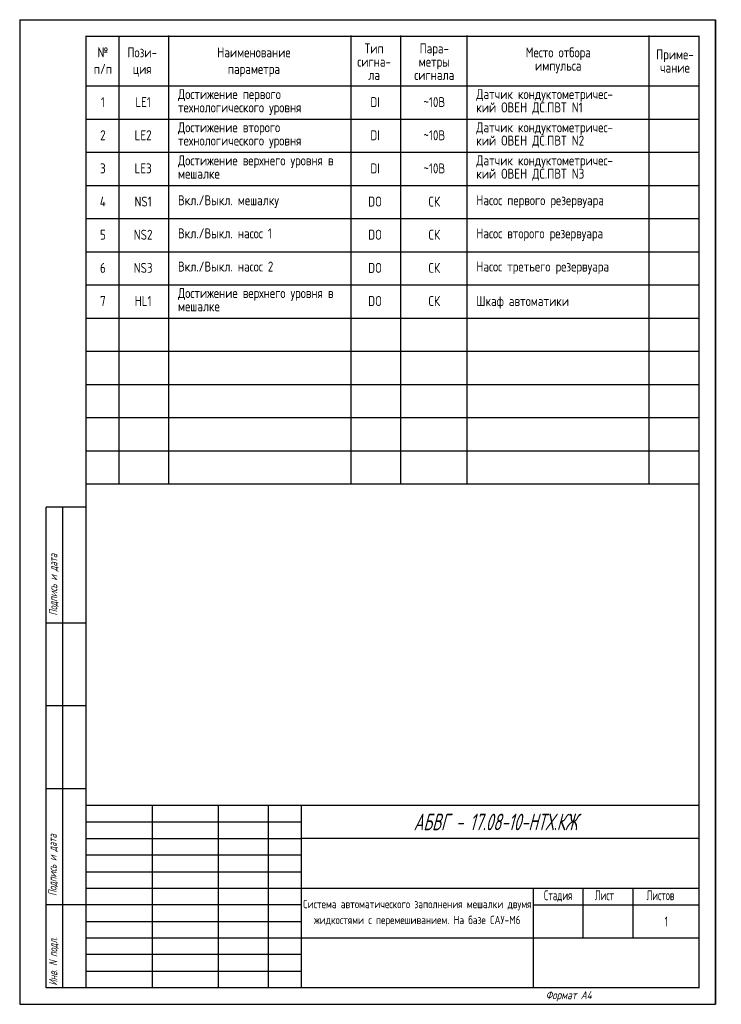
# Model space of a CAD drawing. Header units: millimetres. Extents: x 0 to 212, y 0 to 297.
import ezdxf
from ezdxf.enums import TextEntityAlignment as Align

# ---------------------------------------------------------------- set-up
doc = ezdxf.new("R2010")
doc.units = ezdxf.units.MM
for name, color, linetype in [('_FORMAT OSNOVNAJA', 1, 'Continuous'), ('_TABLITSA OSNOVNAJA', 3, 'Continuous'), ('_TABLITSA TONKAJA', 2, 'Continuous'), ('Текст', 7, 'Continuous'), ('Форматка', 4, 'Continuous')]:
    doc.layers.add(name, color=color, linetype=linetype)
doc.layers.add('Слой1', color=10, linetype='Continuous', lineweight=200, plot=False)
doc.styles.add('35', font='Gost.shx', dxfattribs={"width": 0.7, "oblique": 15, "height": 3.5})
doc.styles.add('Arial', font='Gost.shx')
doc.styles.add('Romans8', font='Gost.shx', dxfattribs={"width": 0.8, "height": 3})
doc.styles.add('ГОСТ 2.304', font='Gost.shx')

msp = doc.modelspace()

# ---------------------------------------------------------------- linework, layer by layer
at = {"ltscale": 100}
for p, q in [((30, 157), (30, 292)), ((44.99, 157), (44.99, 292.23)), ((99.99, 157), (99.99, 292.23)), ((114.99, 157), (114.99, 292.23)), ((134.99, 157), (134.99, 292.23)), ((189.99, 157), (189.99, 292.23)), ((20, 277), (205, 277)), ((20, 267), (205, 267)), ((20, 257), (205, 257)), ((20, 247), (205, 247)), ((20, 237), (205, 237)), ((20, 227), (205, 227)), ((20, 217), (205, 217)), ((20, 207), (205, 207)), ((20, 197), (205, 197)), ((20, 187), (205, 187)), ((20, 177), (205, 177)), ((20, 167), (205, 167)), ((20, 157), (205, 157))]:
    msp.add_line(p, q, dxfattribs=at)
at = {"color": 7, "const_width": 0.35}
msp.add_lwpolyline([(205, 5), (20, 5), (20, 292), (205, 292)], close=True, dxfattribs=at)
at = {"layer": '_FORMAT OSNOVNAJA', "color": 7}
for p, q in [((20, 60), (20, 5)), ((205, 60), (20, 60))]:
    msp.add_line(p, q, dxfattribs=at)
at = {"layer": '_TABLITSA OSNOVNAJA', "color": 7}
for p, q in [((40, 60), (40, 5)), ((60, 5), (60, 60)), ((75, 60), (75, 5)), ((85, 5), (85, 60)), ((205, 50), (85, 50)), ((85, 35), (205, 35)), ((155, 35), (155, 5)), ((170, 20), (170, 35)), ((185, 35), (185, 20)), ((155, 30), (205, 30)), ((205, 20), (85, 20))]:
    msp.add_line(p, q, dxfattribs=at)
at = {"layer": '_TABLITSA TONKAJA', "color": 7}
for p, q in [((20, 55), (85, 55)), ((20, 50), (85, 50)), ((85, 45), (20, 45)), ((85, 45), (20, 45)), ((20, 40), (85, 40)), ((20, 40), (85, 40)), ((20, 35), (85, 35)), ((20, 35), (85, 35)), ((85, 30), (20, 30)), ((85, 30), (20, 30)), ((20, 25), (85, 25)), ((20, 25), (85, 25)), ((85, 20), (20, 20)), ((85, 20), (20, 20)), ((85, 15), (20, 15)), ((85, 15), (20, 15)), ((20, 10), (85, 10)), ((20, 10), (85, 10))]:
    msp.add_line(p, q, dxfattribs=at)
at = {"layer": 'Слой1', "color": 7, "linetype": 'ByBlock', "lineweight": -3, "ltscale": 0.4}
for p, q in [((0, 297), (210, 297)), ((0, 0), (210, 0))]:
    msp.add_line(p, q, dxfattribs=at)
at = {"layer": 'Слой1', "color": 7, "lineweight": -3}
for p, q in [((210, 0), (210, 297)), ((210, 297), (210, 0)), ((210, 297), (210, 0)), ((0, 297), (0, 0)), ((0, 297), (0, 0))]:
    msp.add_line(p, q, dxfattribs=at)
at = {"layer": 'Форматка', "color": 7, "lineweight": -3}
for p, q in [((20, 150), (8, 150)), ((8, 5), (8, 150)), ((13, 5), (13, 150)), ((20, 115), (8, 115)), ((20, 90), (8, 90)), ((20, 65), (8, 65)), ((20, 30), (8, 30)), ((20, 5), (8, 5))]:
    msp.add_line(p, q, dxfattribs=at)

# ---------------------------------------------------------------- texts
at = {"lineweight": -3, "style": 'Arial', "oblique": 15, "width": 0.8}
msp.add_text('АБВГ - 17.08-10-НТХ.КЖ ', height=5, dxfattribs=at).set_placement((170.33, 55), align=Align.MIDDLE_RIGHT)
at = {"ltscale": 100, "char_height": 3, "width": 3.0641, "attachment_point": 1, "style": 'ГОСТ 2.304'}
for s, insert in [('\\pxqc;№ \\Pп/п^I', (23.58, 288.64)), ('\\pxqc;Пози-\\Pция', (35.44, 288.64)), ('\\pxqc;Наименование \\Pпараметра', (69.15, 288.64)), ('\\pxqc;1', (23.58, 273.64)), ('\\pxqc;LE1', (35.72, 273.64)), ('\\pxqc;DI', (105.72, 273.64)), ('\\pxqc;~10В', (123.58, 273.64)), ('\\pxqc;2', (23.58, 263.64)), ('\\pxqc;LE2', (35.72, 263.64)), ('\\pxqc;DI', (105.72, 263.64)), ('\\pxqc;~10В', (123.58, 263.64)), ('\\pxqc;3', (23.58, 253.64)), ('\\pxqc;LE3', (35.72, 253.64)), ('\\pxqc;DI', (105.72, 253.64)), ('\\pxqc;~10В', (123.58, 253.64)), ('\\pxqc;4', (23.58, 243.64)), ('\\pxqc;NS1', (35.72, 243.64)), ('\\pxqc;DO', (105.72, 243.64)), ('\\pxqc;СК', (123.58, 243.64)), ('\\pxqc;5', (23.58, 233.64)), ('\\pxqc;NS2', (35.72, 233.64)), ('\\pxqc;DO', (105.72, 233.64)), ('\\pxqc;СК', (123.58, 233.64)), ('\\pxqc;6', (23.58, 223.64)), ('\\pxqc;NS3', (35.72, 223.64)), ('\\pxqc;DO', (105.72, 223.64)), ('\\pxqc;СК', (123.58, 223.64)), ('\\pxqc;7', (23.58, 213.64)), ('\\pxqc;HL1', (35.72, 213.64)), ('\\pxqc;DO', (105.72, 213.64)), ('\\pxqc;СК', (123.58, 213.64))]:
    msp.add_mtext(s, dxfattribs=dict(at, insert=insert))
at = {"ltscale": 100, "char_height": 3, "attachment_point": 1, "line_spacing_factor": 0.8, "style": 'ГОСТ 2.304'}
for s, insert, width in [('\\pxqc;Тип\\Pсигна-\\Pла', (105.43, 289.83), 3.0641), ('\\pxqc;Пара-\\Pметры\\Pсигнала', (123.58, 289.83), 3.0641), ('\\pxqc;Место отбора\\Pимпульса', (142.43, 288.63), 40.1756), ('\\pxqc;Приме-\\Pчание', (196.2, 288.02), 3.0641), ('\\pxql;Достижение первого ^Jтехнологического уровня ^J', (47.78, 276.04), 48.0641), ('\\pxql;Датчик кондуктометричес-\\Pкий ОВЕН ДС.ПВТ N1', (137.78, 276.04), 52.4927), ('\\pxql;Достижение второго ^Jтехнологического уровня^J', (47.78, 266.04), 48.0641), ('\\pxql;Датчик кондуктометричес-\\Pкий ОВЕН ДС.ПВТ N2', (137.78, 266.04), 53.0641), ('\\pxql;Достижение верхнего уровня в мешалке', (47.78, 256.04), 48.0641), ('\\pxql;Датчик кондуктометричес-\\Pкий ОВЕН ДС.ПВТ N3', (137.78, 256.04), 52.0641), ('\\pxql;Вкл./Выкл. мешалку', (47.78, 244.04), 48.0641), ('\\pxql;Насос первого резервуара^J', (137.78, 244.04), 51.9213), ('\\pxql;Вкл./Выкл. насос 1', (47.78, 234.04), 48.0641), ('\\pxql;Насос второго резервуара^J', (137.78, 234.04), 53.3498), ('\\pxql;Вкл./Выкл. насос 2', (47.78, 224.04), 48.0641), ('\\pxql;Насос третьего резервуара^J', (137.78, 224.04), 53.3498), ('\\pxql;Достижение верхнего уровня в мешалке', (47.78, 216.04), 48.0641), ('\\pxql;Шкаф автоматики', (137.78, 213.61), 48.0641)]:
    msp.add_mtext(s, dxfattribs=dict(at, insert=insert, width=width))
at = {"insert": (120, 27.5), "char_height": 2.5, "width": 70, "attachment_point": 5, "line_spacing_factor": 0.7, "style": 'Arial'}
msp.add_mtext('\\pxqcsm1.15;Система автоматического заполнения мешалки двумя жидкостями с перемешиванием. На базе САУ-М6', dxfattribs=at)
at = {"layer": 'Текст', "color": 7, "ltscale": 6.666667, "char_height": 3, "style": 'Romans8'}
for s, insert, width, attachment_point in [('Стадия', (162.5, 34.4), 15, 2), ('\\pi3.55;Лист', (170, 34.4), 15, 1), ('\\pi4.1499;Листов', (185, 34.4), 20, 1)]:
    msp.add_mtext(s, dxfattribs=dict(at, insert=insert, width=width, attachment_point=attachment_point))
at = {"layer": 'Текст', "color": 7, "ltscale": 100, "insert": (195.13, 25), "char_height": 3, "width": 19.7446, "attachment_point": 5, "style": 'Romans8'}
msp.add_mtext('\\A1;1', dxfattribs=at)
at = {"layer": 'Форматка', "color": 7, "lineweight": -3, "style": '35', "oblique": 15, "width": 0.9}
for s, p in [('Подпись и дата', (11.34, 117.25)), ('Подпись и дата', (11.14, 32.67)), ('Инв. N подл.', (11.34, 5.63))]:
    msp.add_text(s, height=2.5, rotation=90, dxfattribs=at).set_placement(p)
at = {"layer": 'Форматка', "color": 7, "lineweight": -3, "style": '35', "oblique": 15}
msp.add_text('Формат А4', height=2.5, dxfattribs=at).set_placement((158.72, 1.53))

doc.saveas('drawing.dxf')
